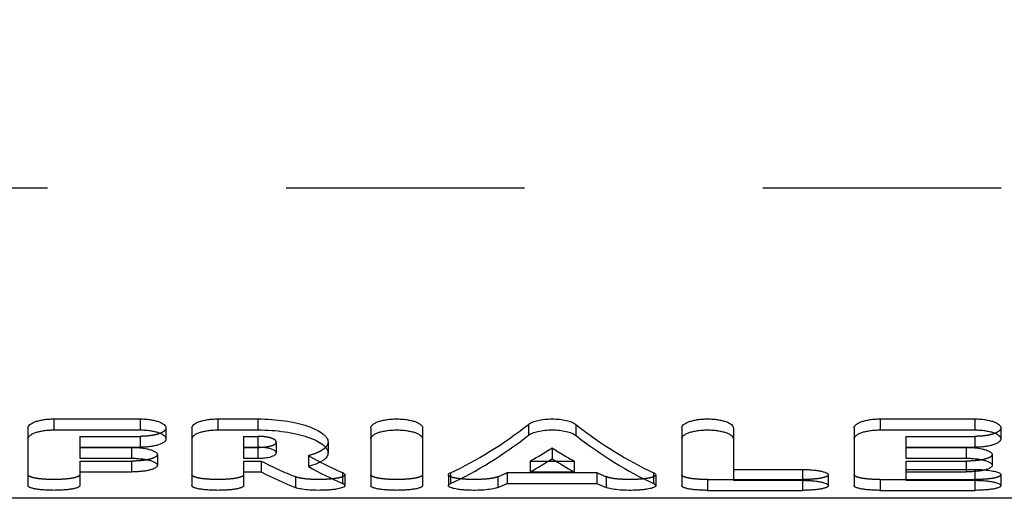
# Model space of a CAD drawing. Header units: millimetres. Extents: x 408 to 592, y 454 to 549.
# Tile 2 of 5: x 448 to 475, y 473 to 486. Entities that reach past the tile are written whole.
import ezdxf

# ---------------------------------------------------------------- set-up
doc = ezdxf.new("R2010")
doc.units = ezdxf.units.MM
doc.header["$LTSCALE"] = 65.185185
doc.linetypes.add('HIDDEN', pattern=[0.2, 0.1, -0.1])
doc.layers.add('KOERPER', color=7, linetype='CONTINUOUS')
doc.layers.add('KONST.EL_MIT_GEO', color=7, linetype='CONTINUOUS')

msp = doc.modelspace()

# ---------------------------------------------------------------- linework, layer by layer
at = {"layer": 'KOERPER', "color": 8, "linetype": 'HIDDEN'}
msp.add_line((415.833, 481.475), (584.167, 481.475), dxfattribs=at)
at = {"layer": 'KOERPER', "color": 7, "linetype": 'Continuous'}
msp.add_line((566.5, 472.975), (433.5, 472.975), dxfattribs=at)
at = {"layer": 'KONST.EL_MIT_GEO', "color": 8, "linetype": 'HIDDEN'}
for p, q in [((415.833, 481.475), (584.167, 481.475)), ((449.304, 474.671), (449.304, 474.372)), ((449.304, 474.671), (450.955, 474.671)), ((450.955, 474.671), (450.955, 474.372)), ((453.785, 474.671), (453.785, 474.372)), ((453.785, 474.671), (454.176, 474.671)), ((454.176, 474.671), (454.176, 474.372)), ((471.894, 474.671), (471.894, 474.372)), ((471.894, 474.671), (473.78, 474.671)), ((473.78, 474.671), (473.78, 474.372)), ((454.677, 474.516), (454.677, 474.218)), ((455.556, 474.142), (455.556, 473.846)), ((462.219, 474.356), (462.219, 474.058)), ((449.304, 473.994), (449.304, 473.698)), ((449.304, 473.994), (450.719, 473.994)), ((450.719, 473.994), (450.719, 473.698)), ((453.785, 473.994), (453.785, 473.698)), ((453.785, 473.994), (454.268, 473.994)), ((454.268, 473.994), (454.268, 473.698)), ((461.617, 473.994), (461.617, 473.698)), ((461.617, 473.994), (462.118, 473.994)), ((462.32, 473.994), (462.821, 473.994)), ((462.821, 473.994), (462.821, 473.698)), ((471.894, 473.994), (471.894, 473.698)), ((471.894, 473.994), (473.545, 473.994)), ((473.545, 473.994), (473.545, 473.698)), ((455.205, 473.562), (455.205, 473.267)), ((460.739, 473.565), (460.739, 473.269)), ((460.994, 473.678), (460.994, 473.382)), ((460.994, 473.678), (463.444, 473.678)), ((463.444, 473.678), (463.444, 473.382)), ((463.699, 473.565), (463.699, 473.269)), ((471.894, 473.764), (473.78, 473.764)), ((473.78, 473.764), (473.78, 473.708)), ((466.469, 473.489), (466.469, 473.193)), ((466.469, 473.489), (469.063, 473.489)), ((469.063, 473.468), (469.063, 473.193)), ((471.186, 473.489), (471.186, 473.193)), ((471.186, 473.489), (473.78, 473.489)), ((473.78, 473.468), (473.78, 473.193))]:
    msp.add_line(p, q, dxfattribs=at)
at = {"layer": 'KONST.EL_MIT_GEO', "color": 7, "linetype": 'Continuous'}
for p, q in [((447.889, 474.902), (447.889, 473.324)), ((448.596, 475.148), (448.596, 474.847)), ((448.596, 475.148), (450.955, 475.148)), ((450.955, 475.148), (450.955, 474.847)), ((451.662, 474.902), (451.662, 474.602)), ((452.37, 474.902), (452.37, 473.324)), ((453.077, 475.148), (453.077, 474.847)), ((453.077, 475.148), (454.176, 475.148)), ((454.176, 475.148), (454.176, 474.847)), ((457.261, 474.902), (457.261, 473.324)), ((458.677, 474.902), (458.677, 473.324)), ((461.571, 474.999), (461.571, 474.699)), ((462.867, 474.999), (462.867, 474.699)), ((465.762, 474.902), (465.762, 473.324)), ((467.177, 474.902), (467.177, 473.468)), ((470.478, 474.902), (470.478, 473.324)), ((471.186, 475.148), (471.186, 474.847)), ((471.186, 475.148), (473.78, 475.148)), ((473.78, 475.148), (473.78, 474.847)), ((474.488, 474.902), (474.488, 474.602)), ((448.596, 474.847), (450.955, 474.847)), ((453.077, 474.847), (454.176, 474.847)), ((471.186, 474.847), (473.78, 474.847)), ((449.304, 474.372), (449.304, 474.072)), ((449.304, 474.372), (450.955, 474.372)), ((449.304, 474.369), (450.719, 474.369)), ((450.719, 474.369), (450.719, 474.072)), ((453.785, 474.372), (453.785, 474.072)), ((453.785, 474.372), (454.176, 474.372)), ((453.785, 474.369), (454.176, 474.369)), ((454.176, 474.369), (454.176, 474.072)), ((456.093, 474.516), (456.093, 474.218)), ((471.894, 474.372), (471.894, 474.072)), ((471.894, 474.372), (473.78, 474.372)), ((471.894, 474.369), (473.545, 474.369)), ((473.545, 474.369), (473.545, 474.072)), ((451.426, 474.174), (451.426, 473.877)), ((474.252, 474.174), (474.252, 473.877)), ((449.304, 474.072), (450.719, 474.072)), ((453.785, 474.072), (454.176, 474.072)), ((462.118, 473.994), (462.32, 473.994)), ((471.894, 474.072), (473.545, 474.072)), ((449.304, 473.698), (449.304, 473.324)), ((449.304, 473.698), (450.719, 473.698)), ((453.785, 473.698), (453.785, 473.324)), ((453.785, 473.698), (454.268, 473.698)), ((456.488, 473.678), (456.488, 473.383)), ((456.554, 473.619), (456.554, 473.324)), ((459.384, 473.619), (459.384, 473.324)), ((459.444, 473.676), (459.444, 473.38)), ((461.617, 473.698), (462.821, 473.698)), ((464.994, 473.676), (464.994, 473.38)), ((465.054, 473.619), (465.054, 473.324)), ((467.177, 473.764), (469.063, 473.764)), ((469.063, 473.764), (469.063, 473.468)), ((469.771, 473.619), (469.771, 473.324)), ((471.894, 473.698), (471.894, 473.468)), ((471.894, 473.698), (473.545, 473.698)), ((473.78, 473.708), (473.78, 473.468)), ((474.488, 473.619), (474.488, 473.324)), ((460.994, 473.382), (463.444, 473.382)), ((467.177, 473.468), (469.063, 473.468)), ((471.894, 473.468), (473.78, 473.468)), ((466.469, 473.193), (469.063, 473.193)), ((471.186, 473.193), (473.78, 473.193))]:
    msp.add_line(p, q, dxfattribs=at)
msp.add_circle((500, 506.8), 25.6, dxfattribs=at)
for centre, radius, start, end in [((454.176, 476.119), 1.75, 270, 270.6353), ((454.177, 476.099), 1.73, 270.631, 272.3535)]:
    msp.add_arc(centre, radius, start, end, dxfattribs=at)
for centre, major_axis, ratio, start_param, end_param in [((459.007, 506.8), (3.174, 33.797), 0.430238, -2.897329, -2.75353), ((465.431, 506.8), (-3.174, 33.797), 0.430238, -3.529655, -3.385857), ((459.007, 506.8), (3.202, 34.097), 0.430238, -2.897587, -2.755068), ((465.431, 506.8), (-3.202, 34.097), 0.430238, -3.528118, -3.385599), ((456.957, 506.8), (-3.49, 34.088), 0.455447, -3.450868, -3.392225), ((456.957, 506.8), (-3.46, 33.788), 0.455447, -3.430987, -3.392487), ((460.553, 506.8), (3.202, 34.097), 0.430238, -2.855775, -2.815512), ((463.885, 506.8), (-3.202, 34.097), 0.430238, -3.467673, -3.42741), ((455.396, 506.8), (-3.49, 34.088), 0.455447, -3.433625, -3.374696), ((460.553, 506.8), (3.202, 34.097), 0.430238, -2.914292, -2.897298), ((463.885, 506.8), (-3.202, 34.097), 0.430238, -3.385887, -3.368894)]:
    msp.add_ellipse(centre, major_axis=major_axis, ratio=ratio, start_param=start_param, end_param=end_param, dxfattribs=at)
at = {"layer": 'KONST.EL_MIT_GEO', "color": 8, "linetype": 'HIDDEN'}
for centre, major_axis, ratio, start_param, end_param in [((456.957, 506.8), (-3.46, 33.788), 0.455447, -3.451652, -3.430987), ((460.553, 506.8), (3.174, 33.797), 0.430238, -2.855145, -2.814522), ((463.885, 506.8), (-3.174, 33.797), 0.430238, -3.468664, -3.42804), ((455.396, 506.8), (-3.46, 33.788), 0.455447, -3.434255, -3.374802), ((460.553, 506.8), (3.174, 33.797), 0.430238, -2.914182, -2.897037), ((463.885, 506.8), (-3.174, 33.797), 0.430238, -3.386148, -3.369004)]:
    msp.add_ellipse(centre, major_axis=major_axis, ratio=ratio, start_param=start_param, end_param=end_param, dxfattribs=at)
at = {"layer": 'KONST.EL_MIT_GEO', "color": 7, "linetype": 'Continuous'}
for points, knots in [([(466.973, 506.8), (466.973, 505.636), (467.12, 503.316), (467.766, 499.92), (468.797, 496.682), (470.162, 493.651), (471.803, 490.854), (473.67, 488.299), (475.723, 485.983), (478.637, 483.228), (481.835, 480.878), (485.232, 478.937), (487.869, 477.682), (490.619, 476.618), (493.013, 475.905), (495.019, 475.454), (496.612, 475.182), (498.28, 475.001), (500, 474.936), (501.72, 475.001), (503.388, 475.182), (504.981, 475.454), (506.987, 475.905), (509.381, 476.618), (512.131, 477.682), (514.768, 478.937), (518.165, 480.878), (521.363, 483.228), (524.277, 485.983), (526.33, 488.299), (528.197, 490.854), (529.838, 493.651), (531.203, 496.682), (532.234, 499.92), (532.88, 503.316), (533.027, 505.636), (533.027, 506.8)], [0, 0, 0, 0, 0.034642, 0.068936, 0.102614, 0.135523, 0.16762, 0.198935, 0.229545, 0.259548, 0.318141, 0.347037, 0.375877, 0.404935, 0.434693, 0.450106, 0.466084, 0.48276, 0.5, 0.51724, 0.533916, 0.549895, 0.565307, 0.595065, 0.624123, 0.652963, 0.681859, 0.740452, 0.770455, 0.801065, 0.83238, 0.864477, 0.897386, 0.931064, 0.965358, 1, 1, 1, 1]), ([(472.889, 506.8), (472.889, 505.68), (473.004, 503.455), (473.508, 500.191), (474.315, 497.073), (475.383, 494.147), (476.671, 491.436), (478.139, 488.946), (479.757, 486.675), (481.502, 484.614), (483.355, 482.756), (485.306, 481.088), (487.348, 479.604), (489.489, 478.296), (491.748, 477.16), (493.746, 476.371), (495.454, 475.85), (496.856, 475.519), (498.381, 475.284), (500, 475.195), (501.619, 475.284), (503.144, 475.519), (504.546, 475.85), (506.254, 476.371), (508.252, 477.16), (510.511, 478.296), (512.652, 479.604), (514.694, 481.088), (516.645, 482.756), (518.498, 484.614), (520.243, 486.675), (521.861, 488.946), (523.329, 491.436), (524.617, 494.147), (525.685, 497.073), (526.492, 500.191), (526.996, 503.455), (527.111, 505.68), (527.111, 506.8)], [0, 0, 0, 0, 0.036843, 0.073141, 0.108473, 0.142601, 0.175452, 0.207071, 0.237566, 0.267081, 0.295774, 0.323815, 0.351395, 0.378751, 0.406234, 0.434483, 0.44929, 0.464937, 0.481836, 0.5, 0.518164, 0.535063, 0.55071, 0.565517, 0.593766, 0.621249, 0.648605, 0.676185, 0.704226, 0.732919, 0.762434, 0.792929, 0.824548, 0.857399, 0.891527, 0.926859, 0.963157, 1, 1, 1, 1]), ([(447.889, 474.902), (447.889, 474.918), (447.901, 474.954), (447.945, 474.999), (448.011, 475.041), (448.098, 475.077), (448.205, 475.108), (448.326, 475.13), (448.459, 475.145), (448.55, 475.148), (448.596, 475.148)], [0, 0, 0, 0, 0.061247, 0.137512, 0.23534, 0.355698, 0.496627, 0.65441, 0.824117, 1, 1, 1, 1]), ([(450.955, 475.148), (451.001, 475.148), (451.092, 475.145), (451.224, 475.13), (451.346, 475.108), (451.452, 475.077), (451.54, 475.041), (451.606, 474.999), (451.65, 474.954), (451.662, 474.918), (451.662, 474.902)], [0, 0, 0, 0, 0.175883, 0.345591, 0.503374, 0.644303, 0.764661, 0.862488, 0.938753, 1, 1, 1, 1]), ([(452.37, 474.902), (452.37, 474.918), (452.382, 474.954), (452.426, 474.999), (452.492, 475.041), (452.58, 475.077), (452.686, 475.108), (452.808, 475.13), (452.94, 475.145), (453.031, 475.148), (453.077, 475.148)], [0, 0, 0, 0, 0.061247, 0.137512, 0.23534, 0.355698, 0.496627, 0.65441, 0.824117, 1, 1, 1, 1]), ([(454.176, 475.148), (454.302, 475.148), (454.548, 475.139), (454.905, 475.101), (455.234, 475.04), (455.522, 474.96), (455.759, 474.865), (455.918, 474.772), (456.009, 474.692), (456.056, 474.634), (456.086, 474.576), (456.093, 474.535), (456.093, 474.516)], [0, 0, 0, 0, 0.177459, 0.348704, 0.507918, 0.650031, 0.771046, 0.868497, 0.908384, 0.942836, 0.972819, 1, 1, 1, 1]), ([(457.261, 474.902), (457.261, 474.918), (457.273, 474.954), (457.317, 474.999), (457.384, 475.041), (457.471, 475.077), (457.578, 475.108), (457.699, 475.13), (457.831, 475.145), (457.969, 475.149), (458.106, 475.145), (458.239, 475.13), (458.36, 475.108), (458.467, 475.077), (458.554, 475.041), (458.621, 474.999), (458.664, 474.954), (458.677, 474.918), (458.677, 474.902)], [0, 0, 0, 0, 0.030624, 0.068756, 0.11767, 0.177849, 0.248313, 0.327205, 0.412059, 0.5, 0.587941, 0.672795, 0.751687, 0.822151, 0.88233, 0.931244, 0.969376, 1, 1, 1, 1]), ([(461.571, 474.999), (461.604, 475.024), (461.689, 475.068), (461.839, 475.112), (462.021, 475.141), (462.219, 475.151), (462.417, 475.141), (462.599, 475.112), (462.749, 475.068), (462.834, 475.024), (462.867, 474.999)], [0, 0, 0, 0, 0.091298, 0.209838, 0.349279, 0.5, 0.650721, 0.790162, 0.908702, 1, 1, 1, 1]), ([(465.762, 474.902), (465.762, 474.918), (465.774, 474.954), (465.817, 474.999), (465.884, 475.041), (465.971, 475.077), (466.078, 475.108), (466.199, 475.13), (466.332, 475.145), (466.469, 475.149), (466.607, 475.145), (466.739, 475.13), (466.86, 475.108), (466.967, 475.077), (467.054, 475.041), (467.121, 474.999), (467.165, 474.954), (467.177, 474.918), (467.177, 474.902)], [0, 0, 0, 0, 0.030624, 0.068756, 0.11767, 0.177849, 0.248313, 0.327205, 0.412059, 0.5, 0.587941, 0.672795, 0.751687, 0.822151, 0.88233, 0.931244, 0.969376, 1, 1, 1, 1]), ([(470.478, 474.902), (470.478, 474.918), (470.491, 474.954), (470.534, 474.999), (470.601, 475.041), (470.688, 475.077), (470.795, 475.108), (470.916, 475.13), (471.048, 475.145), (471.14, 475.148), (471.186, 475.148)], [0, 0, 0, 0, 0.061247, 0.137512, 0.23534, 0.355698, 0.496627, 0.65441, 0.824117, 1, 1, 1, 1]), ([(473.78, 475.148), (473.827, 475.148), (473.918, 475.145), (474.05, 475.13), (474.172, 475.108), (474.278, 475.077), (474.366, 475.041), (474.432, 474.999), (474.476, 474.954), (474.488, 474.918), (474.488, 474.902)], [0, 0, 0, 0, 0.175883, 0.345591, 0.503374, 0.644303, 0.764661, 0.862488, 0.938753, 1, 1, 1, 1]), ([(447.889, 474.602), (447.889, 474.618), (447.901, 474.654), (447.945, 474.699), (448.011, 474.741), (448.099, 474.777), (448.205, 474.807), (448.327, 474.83), (448.459, 474.844), (448.55, 474.847), (448.596, 474.847)], [0, 0, 0, 0, 0.061051, 0.137191, 0.234972, 0.355345, 0.496333, 0.654202, 0.82401, 1, 1, 1, 1]), ([(450.955, 474.847), (451.001, 474.847), (451.092, 474.844), (451.224, 474.83), (451.346, 474.807), (451.452, 474.777), (451.54, 474.741), (451.606, 474.699), (451.65, 474.654), (451.662, 474.618), (451.662, 474.602)], [0, 0, 0, 0, 0.175991, 0.345799, 0.503668, 0.644656, 0.765029, 0.86281, 0.93895, 1, 1, 1, 1]), ([(452.37, 474.602), (452.37, 474.618), (452.382, 474.654), (452.426, 474.699), (452.492, 474.741), (452.58, 474.777), (452.686, 474.807), (452.808, 474.83), (452.94, 474.844), (453.031, 474.847), (453.077, 474.847)], [0, 0, 0, 0, 0.061051, 0.137191, 0.234972, 0.355345, 0.496333, 0.654202, 0.82401, 1, 1, 1, 1]), ([(454.176, 474.847), (454.302, 474.847), (454.548, 474.839), (454.905, 474.801), (455.234, 474.74), (455.522, 474.66), (455.759, 474.566), (455.918, 474.473), (456.009, 474.393), (456.056, 474.336), (456.086, 474.278), (456.093, 474.237), (456.093, 474.218)], [0, 0, 0, 0, 0.177551, 0.348883, 0.508168, 0.650328, 0.771351, 0.86876, 0.908603, 0.942994, 0.972902, 1, 1, 1, 1]), ([(457.261, 474.602), (457.261, 474.618), (457.273, 474.654), (457.317, 474.699), (457.384, 474.741), (457.471, 474.777), (457.578, 474.807), (457.699, 474.83), (457.831, 474.844), (457.969, 474.849), (458.106, 474.844), (458.239, 474.83), (458.36, 474.807), (458.467, 474.777), (458.554, 474.741), (458.62, 474.699), (458.664, 474.654), (458.677, 474.618), (458.677, 474.602)], [0, 0, 0, 0, 0.030525, 0.068596, 0.117486, 0.177672, 0.248166, 0.327101, 0.412005, 0.5, 0.587995, 0.672899, 0.751834, 0.822328, 0.882514, 0.931404, 0.969475, 1, 1, 1, 1]), ([(461.571, 474.699), (461.604, 474.724), (461.689, 474.767), (461.839, 474.812), (462.021, 474.841), (462.219, 474.851), (462.417, 474.841), (462.599, 474.812), (462.749, 474.767), (462.834, 474.724), (462.867, 474.699)], [0, 0, 0, 0, 0.091241, 0.209778, 0.349244, 0.5, 0.650756, 0.790222, 0.908759, 1, 1, 1, 1]), ([(465.762, 474.602), (465.762, 474.618), (465.774, 474.654), (465.818, 474.699), (465.884, 474.741), (465.972, 474.777), (466.078, 474.807), (466.199, 474.83), (466.332, 474.844), (466.469, 474.849), (466.607, 474.844), (466.739, 474.83), (466.86, 474.807), (466.967, 474.777), (467.054, 474.741), (467.121, 474.699), (467.165, 474.654), (467.177, 474.618), (467.177, 474.602)], [0, 0, 0, 0, 0.030525, 0.068596, 0.117486, 0.177672, 0.248166, 0.327101, 0.412005, 0.5, 0.587995, 0.672899, 0.751834, 0.822328, 0.882514, 0.931404, 0.969475, 1, 1, 1, 1]), ([(470.478, 474.602), (470.478, 474.618), (470.491, 474.654), (470.535, 474.699), (470.601, 474.741), (470.688, 474.777), (470.795, 474.807), (470.916, 474.83), (471.049, 474.844), (471.14, 474.847), (471.186, 474.847)], [0, 0, 0, 0, 0.061051, 0.137191, 0.234972, 0.355345, 0.496333, 0.654202, 0.82401, 1, 1, 1, 1]), ([(473.78, 474.847), (473.827, 474.847), (473.918, 474.844), (474.05, 474.83), (474.172, 474.807), (474.278, 474.777), (474.366, 474.741), (474.432, 474.699), (474.476, 474.654), (474.488, 474.618), (474.488, 474.602)], [0, 0, 0, 0, 0.175991, 0.345799, 0.503668, 0.644656, 0.765029, 0.86281, 0.93895, 1, 1, 1, 1]), ([(450.719, 474.369), (450.738, 474.369), (450.813, 474.368), (450.888, 474.364), (450.944, 474.358)], [0, 0, 0, 0, 0.253871, 1, 1, 1, 1]), ([(451.662, 474.602), (451.662, 474.586), (451.65, 474.551), (451.606, 474.507), (451.54, 474.468), (451.452, 474.435), (451.345, 474.408), (451.224, 474.387), (451.092, 474.375), (451.001, 474.372), (450.955, 474.372)], [0, 0, 0, 0, 0.060735, 0.135895, 0.232818, 0.352808, 0.493944, 0.652387, 0.82304, 1, 1, 1, 1]), ([(454.677, 474.218), (454.677, 474.228), (454.668, 474.252), (454.637, 474.28), (454.59, 474.306), (454.528, 474.328), (454.453, 474.347), (454.334, 474.367), (454.241, 474.372), (454.176, 474.372)], [0, 0, 0, 0, 0.056129, 0.129205, 0.225879, 0.346653, 0.489105, 0.649125, 1, 1, 1, 1]), ([(473.545, 474.369), (473.564, 474.369), (473.639, 474.368), (473.714, 474.364), (473.77, 474.358)], [0, 0, 0, 0, 0.253871, 1, 1, 1, 1]), ([(474.488, 474.602), (474.488, 474.586), (474.476, 474.551), (474.432, 474.507), (474.365, 474.468), (474.278, 474.435), (474.171, 474.408), (474.05, 474.387), (473.918, 474.375), (473.827, 474.372), (473.78, 474.372)], [0, 0, 0, 0, 0.060735, 0.135895, 0.232818, 0.352808, 0.493944, 0.652387, 0.82304, 1, 1, 1, 1]), ([(450.944, 474.358), (451.009, 474.352), (451.103, 474.339), (451.219, 474.311), (451.29, 474.288), (451.347, 474.263), (451.39, 474.236), (451.418, 474.207), (451.426, 474.184), (451.426, 474.174)], [0, 0, 0, 0, 0.365614, 0.524478, 0.663074, 0.779247, 0.872186, 0.94353, 1, 1, 1, 1]), ([(454.176, 474.072), (454.209, 474.072), (454.273, 474.073), (454.367, 474.081), (454.452, 474.094), (454.528, 474.112), (454.59, 474.133), (454.637, 474.157), (454.668, 474.185), (454.677, 474.208), (454.677, 474.218)], [0, 0, 0, 0, 0.179346, 0.352249, 0.512637, 0.655172, 0.775678, 0.87176, 0.944137, 1, 1, 1, 1]), ([(456.093, 474.218), (456.093, 474.2), (456.086, 474.161), (456.058, 474.107), (456.013, 474.056), (455.952, 474.007), (455.874, 473.962), (455.743, 473.901), (455.634, 473.867), (455.556, 473.846)], [0, 0, 0, 0, 0.079623, 0.165035, 0.262003, 0.374244, 0.503757, 0.65135, 1, 1, 1, 1]), ([(473.77, 474.358), (473.835, 474.352), (473.929, 474.339), (474.045, 474.311), (474.116, 474.288), (474.173, 474.263), (474.216, 474.236), (474.244, 474.207), (474.252, 474.184), (474.252, 474.174)], [0, 0, 0, 0, 0.365614, 0.524478, 0.663074, 0.779247, 0.872186, 0.94353, 1, 1, 1, 1]), ([(450.719, 474.072), (450.765, 474.072), (450.856, 474.069), (450.987, 474.058), (451.108, 474.04), (451.215, 474.016), (451.291, 473.991), (451.342, 473.968), (451.388, 473.942), (451.426, 473.907), (451.426, 473.877)], [0, 0, 0, 0, 0.181689, 0.356862, 0.519349, 0.663659, 0.785342, 0.836756, 0.881624, 1, 1, 1, 1]), ([(451.426, 473.877), (451.426, 473.871), (451.424, 473.858), (451.413, 473.84), (451.395, 473.822), (451.361, 473.798), (451.302, 473.772), (451.214, 473.746), (451.108, 473.725), (450.987, 473.709), (450.855, 473.7), (450.765, 473.698), (450.719, 473.698)], [0, 0, 0, 0, 0.02435, 0.0514, 0.083228, 0.121002, 0.216004, 0.33684, 0.48067, 0.642983, 0.818185, 1, 1, 1, 1]), ([(473.545, 474.072), (473.591, 474.072), (473.681, 474.069), (473.813, 474.058), (473.934, 474.04), (474.04, 474.016), (474.117, 473.991), (474.168, 473.968), (474.214, 473.942), (474.252, 473.907), (474.252, 473.877)], [0, 0, 0, 0, 0.181689, 0.356862, 0.519349, 0.663659, 0.785342, 0.836756, 0.881624, 1, 1, 1, 1]), ([(474.252, 473.877), (474.252, 473.871), (474.25, 473.858), (474.239, 473.84), (474.221, 473.822), (474.187, 473.798), (474.128, 473.772), (474.04, 473.746), (473.934, 473.725), (473.813, 473.709), (473.681, 473.7), (473.591, 473.698), (473.545, 473.698)], [0, 0, 0, 0, 0.02435, 0.0514, 0.083228, 0.121002, 0.216004, 0.33684, 0.48067, 0.642983, 0.818185, 1, 1, 1, 1]), ([(456.488, 473.678), (456.497, 473.674), (456.515, 473.666), (456.54, 473.649), (456.554, 473.631), (456.554, 473.619)], [0, 0, 0, 0, 0.349094, 0.626177, 1, 1, 1, 1]), ([(459.384, 473.619), (459.384, 473.63), (459.396, 473.647), (459.419, 473.663), (459.435, 473.671), (459.444, 473.676)], [0, 0, 0, 0, 0.379308, 0.654833, 1, 1, 1, 1]), ([(464.994, 473.676), (465.003, 473.671), (465.019, 473.663), (465.042, 473.647), (465.054, 473.63), (465.054, 473.619)], [0, 0, 0, 0, 0.345167, 0.620692, 1, 1, 1, 1]), ([(469.063, 473.764), (469.109, 473.764), (469.2, 473.762), (469.331, 473.754), (469.452, 473.74), (469.558, 473.722), (469.645, 473.701), (469.705, 473.68), (469.739, 473.661), (469.76, 473.645), (469.771, 473.629), (469.771, 473.619)], [0, 0, 0, 0, 0.186006, 0.365185, 0.531009, 0.677541, 0.799759, 0.894, 0.930141, 0.959175, 1, 1, 1, 1]), ([(474.056, 473.752), (474.115, 473.746), (474.199, 473.736), (474.304, 473.716), (474.367, 473.699), (474.418, 473.681), (474.46, 473.661), (474.488, 473.636), (474.488, 473.619)], [0, 0, 0, 0, 0.382015, 0.545428, 0.686218, 0.802115, 0.891971, 1, 1, 1, 1]), ([(449.304, 473.324), (449.304, 473.319), (449.301, 473.309), (449.289, 473.295), (449.272, 473.283), (449.248, 473.271), (449.219, 473.259), (449.168, 473.244), (449.091, 473.228), (448.985, 473.213), (448.864, 473.202), (448.732, 473.195), (448.596, 473.193), (448.46, 473.195), (448.329, 473.202), (448.208, 473.213), (448.102, 473.228), (448.025, 473.244), (447.974, 473.259), (447.944, 473.271), (447.92, 473.283), (447.903, 473.295), (447.891, 473.309), (447.889, 473.319), (447.889, 473.324)], [0, 0, 0, 0, 0.00934, 0.020572, 0.034863, 0.052711, 0.074268, 0.099509, 0.160435, 0.233703, 0.31678, 0.406652, 0.5, 0.593348, 0.68322, 0.766297, 0.839565, 0.900491, 0.925732, 0.947289, 0.965137, 0.979428, 0.99066, 1, 1, 1, 1]), ([(453.785, 473.324), (453.785, 473.319), (453.782, 473.309), (453.771, 473.295), (453.753, 473.283), (453.729, 473.271), (453.7, 473.259), (453.649, 473.244), (453.572, 473.228), (453.466, 473.213), (453.345, 473.202), (453.214, 473.195), (453.077, 473.193), (452.941, 473.195), (452.81, 473.202), (452.689, 473.213), (452.583, 473.228), (452.506, 473.244), (452.455, 473.259), (452.425, 473.271), (452.401, 473.283), (452.384, 473.295), (452.373, 473.309), (452.37, 473.319), (452.37, 473.324)], [0, 0, 0, 0, 0.00934, 0.020572, 0.034863, 0.052711, 0.074268, 0.099509, 0.160435, 0.233703, 0.31678, 0.406652, 0.5, 0.593348, 0.68322, 0.766297, 0.839565, 0.900491, 0.925732, 0.947289, 0.965137, 0.979428, 0.99066, 1, 1, 1, 1]), ([(456.554, 473.324), (456.554, 473.315), (456.546, 473.302), (456.531, 473.288), (456.505, 473.273), (456.46, 473.256), (456.394, 473.238), (456.312, 473.223), (456.217, 473.211), (456.111, 473.202), (455.958, 473.194), (455.765, 473.192), (455.545, 473.203), (455.378, 473.222), (455.269, 473.245), (455.224, 473.259), (455.205, 473.267)], [0, 0, 0, 0, 0.01804, 0.030112, 0.044882, 0.083111, 0.132908, 0.193361, 0.263019, 0.340065, 0.422419, 0.593903, 0.758687, 0.898843, 0.95498, 1, 1, 1, 1]), ([(456.488, 473.383), (456.497, 473.379), (456.515, 473.37), (456.54, 473.353), (456.554, 473.335), (456.554, 473.324)], [0, 0, 0, 0, 0.349177, 0.626287, 1, 1, 1, 1]), ([(458.677, 473.324), (458.677, 473.319), (458.674, 473.309), (458.662, 473.295), (458.645, 473.283), (458.621, 473.271), (458.591, 473.259), (458.541, 473.244), (458.463, 473.228), (458.357, 473.213), (458.236, 473.202), (458.105, 473.195), (457.969, 473.193), (457.833, 473.195), (457.701, 473.202), (457.581, 473.213), (457.474, 473.228), (457.397, 473.244), (457.347, 473.259), (457.317, 473.271), (457.293, 473.283), (457.276, 473.295), (457.264, 473.309), (457.261, 473.319), (457.261, 473.324)], [0, 0, 0, 0, 0.00934, 0.020572, 0.034863, 0.052711, 0.074268, 0.099509, 0.160435, 0.233703, 0.31678, 0.406652, 0.5, 0.593348, 0.68322, 0.766297, 0.839565, 0.900491, 0.925732, 0.947289, 0.965137, 0.979428, 0.99066, 1, 1, 1, 1]), ([(459.384, 473.324), (459.384, 473.334), (459.396, 473.352), (459.419, 473.368), (459.435, 473.376), (459.444, 473.38)], [0, 0, 0, 0, 0.379199, 0.654749, 1, 1, 1, 1]), ([(460.739, 473.269), (460.721, 473.261), (460.677, 473.247), (460.569, 473.224), (460.403, 473.204), (460.182, 473.192), (459.987, 473.193), (459.833, 473.201), (459.726, 473.211), (459.63, 473.223), (459.547, 473.238), (459.479, 473.255), (459.434, 473.272), (459.408, 473.288), (459.392, 473.301), (459.384, 473.315), (459.384, 473.324)], [0, 0, 0, 0, 0.043704, 0.098766, 0.237605, 0.402156, 0.574246, 0.657105, 0.734722, 0.804965, 0.865969, 0.916238, 0.954824, 0.96972, 0.981882, 1, 1, 1, 1]), ([(465.054, 473.324), (465.054, 473.315), (465.046, 473.301), (465.03, 473.288), (465.004, 473.272), (464.959, 473.255), (464.891, 473.238), (464.808, 473.223), (464.712, 473.211), (464.605, 473.201), (464.451, 473.193), (464.256, 473.192), (464.035, 473.204), (463.869, 473.224), (463.761, 473.247), (463.717, 473.261), (463.699, 473.269)], [0, 0, 0, 0, 0.018118, 0.03028, 0.045176, 0.083762, 0.134031, 0.195035, 0.265278, 0.342895, 0.425754, 0.597844, 0.762395, 0.901234, 0.956296, 1, 1, 1, 1]), ([(464.994, 473.38), (465.003, 473.376), (465.019, 473.368), (465.042, 473.352), (465.054, 473.334), (465.054, 473.324)], [0, 0, 0, 0, 0.345251, 0.620801, 1, 1, 1, 1]), ([(466.469, 473.193), (466.423, 473.193), (466.333, 473.195), (466.202, 473.202), (466.081, 473.213), (465.975, 473.228), (465.898, 473.244), (465.847, 473.259), (465.817, 473.271), (465.793, 473.283), (465.776, 473.295), (465.764, 473.309), (465.762, 473.319), (465.762, 473.324)], [0, 0, 0, 0, 0.186696, 0.366441, 0.532593, 0.679129, 0.800981, 0.851464, 0.894578, 0.930274, 0.958856, 0.98132, 1, 1, 1, 1]), ([(469.063, 473.468), (469.109, 473.468), (469.2, 473.466), (469.331, 473.458), (469.452, 473.444), (469.558, 473.427), (469.645, 473.405), (469.705, 473.384), (469.739, 473.365), (469.76, 473.35), (469.771, 473.334), (469.771, 473.324)], [0, 0, 0, 0, 0.186023, 0.365217, 0.531053, 0.677592, 0.799812, 0.894046, 0.93018, 0.959204, 1, 1, 1, 1]), ([(469.771, 473.324), (469.771, 473.319), (469.768, 473.309), (469.757, 473.295), (469.739, 473.283), (469.716, 473.271), (469.686, 473.259), (469.635, 473.244), (469.558, 473.228), (469.452, 473.213), (469.331, 473.202), (469.2, 473.195), (469.109, 473.193), (469.063, 473.193)], [0, 0, 0, 0, 0.01868, 0.041144, 0.069726, 0.105422, 0.148536, 0.199019, 0.320871, 0.467407, 0.633559, 0.813304, 1, 1, 1, 1]), ([(471.186, 473.193), (471.14, 473.193), (471.05, 473.195), (470.919, 473.202), (470.798, 473.213), (470.692, 473.228), (470.615, 473.244), (470.564, 473.259), (470.534, 473.271), (470.51, 473.283), (470.493, 473.295), (470.481, 473.309), (470.478, 473.319), (470.478, 473.324)], [0, 0, 0, 0, 0.186696, 0.366441, 0.532593, 0.679129, 0.800981, 0.851464, 0.894578, 0.930274, 0.958856, 0.98132, 1, 1, 1, 1]), ([(473.78, 473.468), (473.826, 473.468), (473.917, 473.466), (474.048, 473.458), (474.169, 473.444), (474.275, 473.427), (474.362, 473.405), (474.422, 473.384), (474.456, 473.365), (474.477, 473.35), (474.488, 473.334), (474.488, 473.324)], [0, 0, 0, 0, 0.186023, 0.365217, 0.531053, 0.677592, 0.799812, 0.894046, 0.93018, 0.959204, 1, 1, 1, 1]), ([(474.488, 473.324), (474.488, 473.319), (474.485, 473.309), (474.474, 473.295), (474.456, 473.283), (474.433, 473.271), (474.403, 473.259), (474.352, 473.244), (474.275, 473.228), (474.169, 473.213), (474.048, 473.202), (473.917, 473.195), (473.826, 473.193), (473.78, 473.193)], [0, 0, 0, 0, 0.01868, 0.041144, 0.069726, 0.105422, 0.148536, 0.199019, 0.320871, 0.467407, 0.633559, 0.813304, 1, 1, 1, 1])]:
    msp.add_open_spline(points, degree=3, knots=knots, dxfattribs=at)
at = {"layer": 'KONST.EL_MIT_GEO', "color": 8, "linetype": 'HIDDEN'}
for points, knots in [([(451.662, 474.902), (451.662, 474.886), (451.65, 474.85), (451.606, 474.806), (451.54, 474.767), (451.452, 474.734), (451.345, 474.706), (451.224, 474.686), (451.092, 474.673), (451.001, 474.671), (450.955, 474.671)], [0, 0, 0, 0, 0.060931, 0.136207, 0.233166, 0.353137, 0.494215, 0.652578, 0.823138, 1, 1, 1, 1]), ([(474.488, 474.902), (474.488, 474.886), (474.476, 474.85), (474.432, 474.806), (474.365, 474.767), (474.278, 474.734), (474.171, 474.706), (474.05, 474.686), (473.918, 474.673), (473.827, 474.671), (473.78, 474.671)], [0, 0, 0, 0, 0.060931, 0.136207, 0.233166, 0.353137, 0.494215, 0.652578, 0.823138, 1, 1, 1, 1]), ([(454.677, 474.516), (454.677, 474.526), (454.668, 474.55), (454.637, 474.578), (454.59, 474.604), (454.528, 474.627), (454.453, 474.646), (454.334, 474.665), (454.241, 474.671), (454.176, 474.671)], [0, 0, 0, 0, 0.056287, 0.129459, 0.226166, 0.346927, 0.489334, 0.649288, 1, 1, 1, 1]), ([(454.248, 474.37), (454.304, 474.373), (454.386, 474.38), (454.489, 474.399), (454.553, 474.417), (454.605, 474.437), (454.644, 474.46), (454.67, 474.486), (454.677, 474.507), (454.677, 474.516)], [0, 0, 0, 0, 0.357239, 0.51624, 0.656308, 0.77438, 0.869053, 0.941841, 1, 1, 1, 1]), ([(456.093, 474.516), (456.093, 474.498), (456.086, 474.459), (456.058, 474.405), (456.013, 474.353), (455.952, 474.304), (455.874, 474.259), (455.743, 474.198), (455.634, 474.163), (455.556, 474.142)], [0, 0, 0, 0, 0.079813, 0.165369, 0.262417, 0.374672, 0.504144, 0.651647, 1, 1, 1, 1]), ([(451.426, 474.174), (451.426, 474.168), (451.424, 474.155), (451.413, 474.136), (451.395, 474.119), (451.361, 474.095), (451.302, 474.068), (451.214, 474.042), (451.108, 474.021), (450.987, 474.006), (450.855, 473.996), (450.765, 473.994), (450.719, 473.994)], [0, 0, 0, 0, 0.024413, 0.051514, 0.083379, 0.121177, 0.216194, 0.337017, 0.480816, 0.643086, 0.818238, 1, 1, 1, 1]), ([(474.252, 474.174), (474.252, 474.168), (474.25, 474.155), (474.239, 474.136), (474.221, 474.119), (474.187, 474.095), (474.128, 474.068), (474.04, 474.042), (473.934, 474.021), (473.813, 474.006), (473.681, 473.996), (473.591, 473.994), (473.545, 473.994)], [0, 0, 0, 0, 0.024413, 0.051514, 0.083379, 0.121177, 0.216194, 0.337017, 0.480816, 0.643086, 0.818238, 1, 1, 1, 1]), ([(449.304, 473.619), (449.304, 473.614), (449.301, 473.604), (449.289, 473.591), (449.272, 473.578), (449.237, 473.561), (449.178, 473.542), (449.091, 473.523), (448.985, 473.508), (448.864, 473.497), (448.732, 473.49), (448.596, 473.488), (448.46, 473.49), (448.329, 473.497), (448.208, 473.508), (448.102, 473.523), (448.014, 473.542), (447.955, 473.561), (447.92, 473.578), (447.903, 473.591), (447.891, 473.604), (447.889, 473.614), (447.889, 473.619)], [0, 0, 0, 0, 0.009348, 0.020586, 0.034881, 0.052732, 0.0995, 0.160428, 0.233698, 0.316776, 0.40665, 0.5, 0.59335, 0.683224, 0.766302, 0.839572, 0.9005, 0.947268, 0.965119, 0.979414, 0.990652, 1, 1, 1, 1]), ([(453.785, 473.619), (453.785, 473.614), (453.782, 473.604), (453.771, 473.591), (453.753, 473.578), (453.718, 473.561), (453.659, 473.542), (453.572, 473.523), (453.466, 473.508), (453.345, 473.497), (453.214, 473.49), (453.077, 473.488), (452.941, 473.49), (452.81, 473.497), (452.689, 473.508), (452.583, 473.523), (452.495, 473.542), (452.436, 473.561), (452.401, 473.578), (452.384, 473.591), (452.373, 473.604), (452.37, 473.614), (452.37, 473.619)], [0, 0, 0, 0, 0.009348, 0.020586, 0.034881, 0.052732, 0.0995, 0.160428, 0.233698, 0.316776, 0.40665, 0.5, 0.59335, 0.683224, 0.766302, 0.839572, 0.9005, 0.947268, 0.965119, 0.979414, 0.990652, 1, 1, 1, 1]), ([(456.554, 473.619), (456.554, 473.611), (456.546, 473.597), (456.531, 473.584), (456.505, 473.568), (456.46, 473.551), (456.394, 473.534), (456.312, 473.519), (456.217, 473.507), (456.111, 473.497), (455.958, 473.489), (455.765, 473.487), (455.545, 473.498), (455.378, 473.518), (455.269, 473.541), (455.224, 473.555), (455.205, 473.562)], [0, 0, 0, 0, 0.018052, 0.030128, 0.0449, 0.083131, 0.132928, 0.19338, 0.263037, 0.34008, 0.422432, 0.593911, 0.758691, 0.898842, 0.95498, 1, 1, 1, 1]), ([(458.677, 473.619), (458.677, 473.614), (458.674, 473.604), (458.662, 473.591), (458.645, 473.578), (458.61, 473.561), (458.551, 473.542), (458.463, 473.523), (458.357, 473.508), (458.236, 473.497), (458.105, 473.49), (457.969, 473.488), (457.833, 473.49), (457.701, 473.497), (457.581, 473.508), (457.474, 473.523), (457.387, 473.542), (457.328, 473.561), (457.293, 473.578), (457.276, 473.591), (457.264, 473.604), (457.261, 473.614), (457.261, 473.619)], [0, 0, 0, 0, 0.009348, 0.020586, 0.034881, 0.052732, 0.0995, 0.160428, 0.233698, 0.316776, 0.40665, 0.5, 0.59335, 0.683224, 0.766302, 0.839572, 0.9005, 0.947268, 0.965119, 0.979414, 0.990652, 1, 1, 1, 1]), ([(460.739, 473.565), (460.721, 473.557), (460.677, 473.543), (460.569, 473.519), (460.403, 473.499), (460.182, 473.488), (459.987, 473.489), (459.833, 473.497), (459.726, 473.506), (459.63, 473.518), (459.547, 473.533), (459.479, 473.551), (459.434, 473.568), (459.408, 473.584), (459.392, 473.597), (459.384, 473.611), (459.384, 473.619)], [0, 0, 0, 0, 0.043705, 0.098766, 0.237602, 0.402149, 0.574233, 0.65709, 0.734705, 0.804946, 0.865949, 0.916218, 0.954806, 0.969704, 0.98187, 1, 1, 1, 1]), ([(465.054, 473.619), (465.054, 473.611), (465.046, 473.597), (465.03, 473.584), (465.004, 473.568), (464.959, 473.551), (464.891, 473.533), (464.808, 473.518), (464.712, 473.506), (464.605, 473.497), (464.451, 473.489), (464.256, 473.488), (464.035, 473.499), (463.869, 473.519), (463.761, 473.543), (463.717, 473.557), (463.699, 473.565)], [0, 0, 0, 0, 0.01813, 0.030296, 0.045194, 0.083782, 0.134052, 0.195054, 0.265295, 0.34291, 0.425767, 0.597851, 0.762398, 0.901234, 0.956295, 1, 1, 1, 1]), ([(466.469, 473.489), (466.423, 473.489), (466.333, 473.49), (466.202, 473.497), (466.081, 473.508), (465.975, 473.523), (465.887, 473.542), (465.828, 473.561), (465.793, 473.578), (465.776, 473.591), (465.764, 473.604), (465.762, 473.614), (465.762, 473.619)], [0, 0, 0, 0, 0.1867, 0.366448, 0.532605, 0.679144, 0.801, 0.894536, 0.930238, 0.958828, 0.981304, 1, 1, 1, 1]), ([(469.771, 473.619), (469.771, 473.614), (469.768, 473.604), (469.757, 473.591), (469.739, 473.578), (469.704, 473.561), (469.645, 473.542), (469.558, 473.523), (469.452, 473.508), (469.331, 473.497), (469.2, 473.49), (469.109, 473.489), (469.063, 473.489)], [0, 0, 0, 0, 0.018696, 0.041172, 0.069762, 0.105463, 0.198999, 0.320856, 0.467396, 0.633552, 0.8133, 1, 1, 1, 1]), ([(471.186, 473.489), (471.14, 473.489), (471.05, 473.49), (470.919, 473.497), (470.798, 473.508), (470.692, 473.523), (470.604, 473.542), (470.545, 473.561), (470.51, 473.578), (470.493, 473.591), (470.481, 473.604), (470.478, 473.614), (470.478, 473.619)], [0, 0, 0, 0, 0.1867, 0.366448, 0.532605, 0.679144, 0.801, 0.894536, 0.930238, 0.958828, 0.981304, 1, 1, 1, 1]), ([(473.78, 473.764), (473.804, 473.764), (473.896, 473.763), (473.988, 473.758), (474.056, 473.752)], [0, 0, 0, 0, 0.256124, 1, 1, 1, 1]), ([(474.488, 473.619), (474.488, 473.614), (474.485, 473.604), (474.474, 473.591), (474.456, 473.578), (474.421, 473.561), (474.362, 473.542), (474.275, 473.523), (474.169, 473.508), (474.048, 473.497), (473.917, 473.49), (473.826, 473.489), (473.78, 473.489)], [0, 0, 0, 0, 0.018696, 0.041172, 0.069762, 0.105463, 0.198999, 0.320856, 0.467396, 0.633552, 0.8133, 1, 1, 1, 1])]:
    msp.add_open_spline(points, degree=3, knots=knots, dxfattribs=at)

doc.saveas('drawing.dxf')
